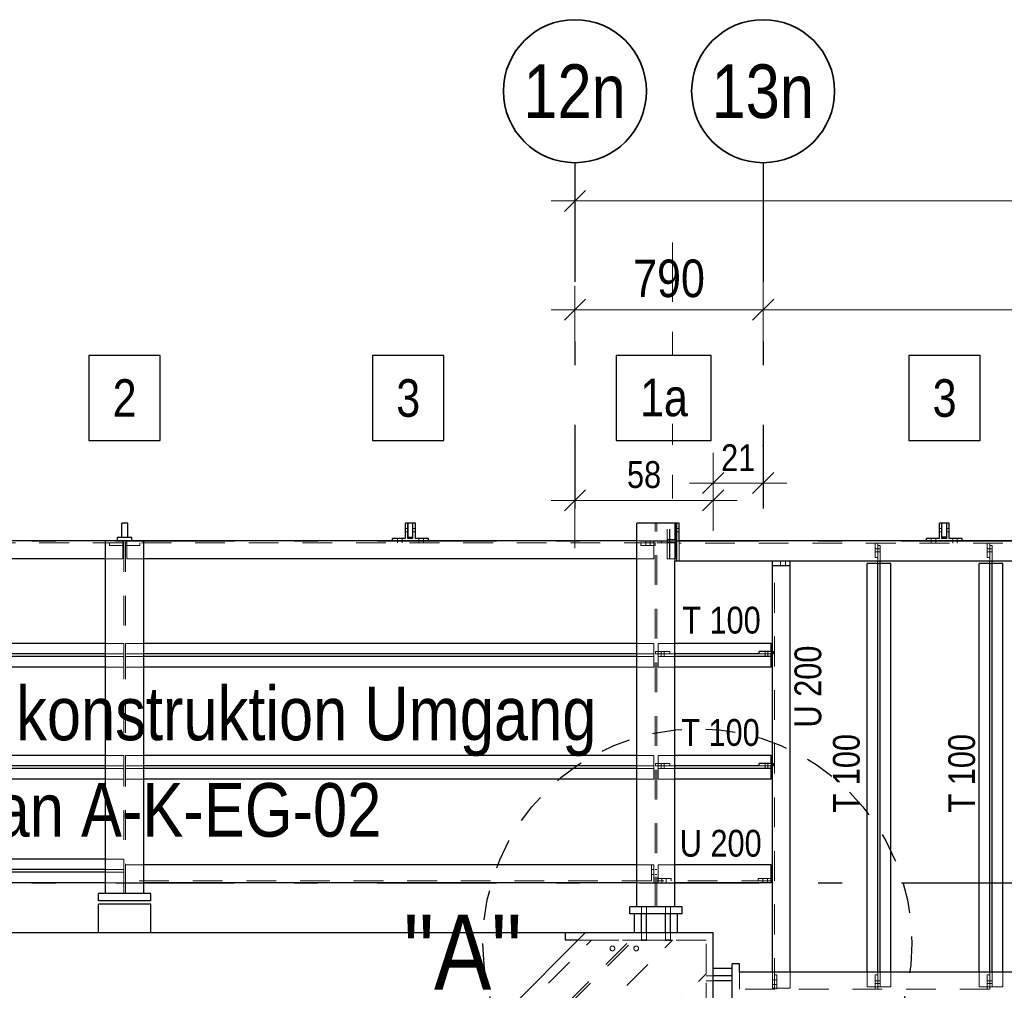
# Model space of a CAD drawing. Header units: millimetres. Extents: x -74 to 79, y 0 to 54.
# Tile 126 of 164: x 5.65 to 9.78, y 35.59 to 39.67. Entities that reach past the tile are written whole.
import ezdxf
from ezdxf.enums import TextEntityAlignment as Align

# ---------------------------------------------------------------- set-up
doc = ezdxf.new("R2010")
doc.units = ezdxf.units.MM
for name, pattern in [('DASHDOT', [1, 0.5, -0.25, 0, -0.25]), ('DASHDOTX2', [2, 1, -0.5, 0, -0.5]), ('HIDDEN', [0.375, 0.25, -0.125])]:
    doc.linetypes.add(name, pattern=pattern)
for name, color, linetype, lineweight in [('01_Neubau Türen-Fassade', 7, 'Continuous', 20), ('01_Neubau_Linen', 7, 'Continuous', 20), ('Achsen', 7, 'Continuous', 20)]:
    doc.layers.add(name, color=color, linetype=linetype, lineweight=lineweight)
doc.styles.add('Arial Narrow', font='ARIALN.TTF')
doc.dimstyles.new('Arch_Strakon_dimstyle', dxfattribs={"dimtxt": 15.75, "dimasz": 1, "dimexe": 1.25, "dimexo": 0.0625, "dimgap": 1, "dimtad": 0, "dimdec": 3, "dimzin": 12, "dimdsep": 46, "dimtxsty": 'Arial Narrow', "dimblk": 'Arrowhead_Tick', "dimsah": 1, "dimcen": 0, "dimse1": 1, "dimse2": 1, "dimclrd": 6, "dimclrt": 2, "dimazin": 0, "dimtfac": 1, "dimtdec": 4, "dimtmove": 0, "dimatfit": 3, "dimldrblk": 'NONE', "dimfxl": 1, "dimtvp": 1, "dimtolj": 1, "dimtzin": 0, "dimlwd": 13, "dimarcsym": 2})

# ---------------------------------------------------------------- blocks, each defined once
blk = doc.blocks.new('Arrowhead_Tick')
at = {"color": 0, "linetype": 'Continuous', "lineweight": -2}
for p, q in [((0, 20), (0, -10)), ((-1, 0), (0, 0)), ((10, 0), (0, 0))]:
    blk.add_line(p, q, dxfattribs=at)
at = {"color": 2, "linetype": 'Continuous', "lineweight": 35}
blk.add_line((4.42, 4.42), (-4.42, -4.42), dxfattribs=at)
blk = doc.blocks.new('*D11')
at = {"layer": '01_Neubau_Linen', "color": 6, "linetype": 'Continuous', "lineweight": 13}
blk.add_line((7.9883, 37.65), (8.5486, 37.65), dxfattribs=at)
at = {"layer": 'Defpoints', "color": 0}
for p in [(7.9783, 37.8798), (8.5586, 37.65), (8.5586, 35.8348)]:
    blk.add_point(p, dxfattribs=at)
at = {"layer": '01_Neubau_Linen', "color": 6, "lineweight": 13, "xscale": 0.01, "yscale": 0.01, "zscale": 0.01}
blk.add_blockref('Arrowhead_Tick', (8.5586, 37.65), dxfattribs=at)
at = {"layer": '01_Neubau_Linen', "color": 6, "lineweight": 13, "xscale": 0.01, "yscale": 0.01, "zscale": 0.01, "rotation": 180}
blk.add_blockref('Arrowhead_Tick', (7.9783, 37.65), dxfattribs=at)
at = {"layer": '01_Neubau_Linen', "color": 3, "lineweight": -2, "insert": (8.2685, 37.7574), "char_height": 0.1125, "attachment_point": 5, "style": 'Arial Narrow'}
blk.add_mtext('\\A1;58', dxfattribs=at)
blk = doc.blocks.new('_None')
blk = doc.blocks.new('*D12')
at = {"layer": '01_Neubau_Linen', "color": 6, "linetype": 'Continuous', "lineweight": 13}
blk.add_line((8.5686, 37.7225), (8.7583, 37.7225), dxfattribs=at)
at = {"layer": 'Defpoints', "color": 0}
for p in [(8.7683, 37.8798), (8.7683, 37.7225), (8.5586, 35.8348)]:
    blk.add_point(p, dxfattribs=at)
at = {"layer": '01_Neubau_Linen', "color": 6, "lineweight": 13, "xscale": 0.01, "yscale": 0.01, "zscale": 0.01}
blk.add_blockref('Arrowhead_Tick', (8.7683, 37.7225), dxfattribs=at)
at = {"layer": '01_Neubau_Linen', "color": 6, "lineweight": 13, "xscale": 0.01, "yscale": 0.01, "zscale": 0.01, "rotation": 180}
blk.add_blockref('Arrowhead_Tick', (8.5586, 37.7225), dxfattribs=at)
at = {"layer": '01_Neubau_Linen', "color": 3, "lineweight": -2, "insert": (8.6635, 37.829), "char_height": 0.1125, "attachment_point": 5, "style": 'Arial Narrow'}
blk.add_mtext('\\A1;21', dxfattribs=at)
blk = doc.blocks.new('*D13')
at = {"layer": '01_Neubau_Linen', "color": 6, "linetype": 'Continuous', "lineweight": 13}
blk.add_line((8.5685, 34.85), (10.6783, 34.85), dxfattribs=at)
at = {"layer": 'Defpoints', "color": 0}
for p in [(8.5585, 35.835), (10.6883, 35.6848), (10.6883, 34.85)]:
    blk.add_point(p, dxfattribs=at)
at = {"layer": '01_Neubau_Linen', "color": 6, "lineweight": 13, "xscale": 0.01, "yscale": 0.01, "zscale": 0.01}
blk.add_blockref('Arrowhead_Tick', (10.6883, 34.85), dxfattribs=at)
at = {"layer": '01_Neubau_Linen', "color": 6, "lineweight": 13, "xscale": 0.01, "yscale": 0.01, "zscale": 0.01, "rotation": 180}
blk.add_blockref('Arrowhead_Tick', (8.5585, 34.85), dxfattribs=at)
at = {"layer": '01_Neubau_Linen', "color": 3, "lineweight": -2, "insert": (9.6234, 34.9574), "char_height": 0.1125, "attachment_point": 5, "style": 'Arial Narrow'}
blk.add_mtext('\\A1;2.13', dxfattribs=at)
blk = doc.blocks.new('*D78')
at = {"layer": '01_Neubau_Linen', "color": 6, "linetype": 'Continuous', "lineweight": 13}
blk.add_line((7.9883, 38.9067), (12.5883, 38.9067), dxfattribs=at)
at = {"layer": 'Defpoints', "color": 0}
for p in [(7.9783, 39.067), (12.5983, 38.9067), (12.5983, 33.3796)]:
    blk.add_point(p, dxfattribs=at)
at = {"layer": '01_Neubau_Linen', "color": 6, "lineweight": 13, "xscale": 0.01, "yscale": 0.01, "zscale": 0.01}
blk.add_blockref('Arrowhead_Tick', (12.5983, 38.9067), dxfattribs=at)
at = {"layer": '01_Neubau_Linen', "color": 6, "lineweight": 13, "xscale": 0.01, "yscale": 0.01, "zscale": 0.01, "rotation": 180}
blk.add_blockref('Arrowhead_Tick', (7.9783, 38.9067), dxfattribs=at)
at = {"layer": '01_Neubau_Linen', "color": 2, "lineweight": -2, "insert": (10.2883, 39.0371), "char_height": 0.1575, "attachment_point": 5, "style": 'Arial Narrow'}
blk.add_mtext('\\A1;4620', dxfattribs=at)
blk = doc.blocks.new('*D147')
at = {"color": 6, "linetype": 'Continuous', "lineweight": 13}
blk.add_line((7.9883, 38.45), (8.7583, 38.45), dxfattribs=at)
at = {"layer": 'Defpoints', "color": 0}
for p in [(7.9783, 39.067), (8.7683, 39.067), (8.7683, 38.45)]:
    blk.add_point(p, dxfattribs=at)
at = {"color": 6, "lineweight": 13, "xscale": 0.01, "yscale": 0.01, "zscale": 0.01}
blk.add_blockref('Arrowhead_Tick', (8.7683, 38.45), dxfattribs=at)
at = {"color": 6, "lineweight": 13, "xscale": 0.01, "yscale": 0.01, "zscale": 0.01, "rotation": 180}
blk.add_blockref('Arrowhead_Tick', (7.9783, 38.45), dxfattribs=at)
at = {"color": 2, "lineweight": 35, "insert": (8.3733, 38.5804), "char_height": 0.1575, "attachment_point": 5, "style": 'Arial Narrow'}
blk.add_mtext('\\A1;790', dxfattribs=at)
blk = doc.blocks.new('*D148')
at = {"color": 6, "linetype": 'Continuous', "lineweight": 13}
blk.add_line((8.7783, 38.45), (12.5883, 38.45), dxfattribs=at)
at = {"layer": 'Defpoints', "color": 0}
for p in [(8.7683, 39.067), (12.5983, 38.45), (12.5983, 33.4296)]:
    blk.add_point(p, dxfattribs=at)
at = {"color": 6, "lineweight": 13, "xscale": 0.01, "yscale": 0.01, "zscale": 0.01}
blk.add_blockref('Arrowhead_Tick', (12.5983, 38.45), dxfattribs=at)
at = {"color": 6, "lineweight": 13, "xscale": 0.01, "yscale": 0.01, "zscale": 0.01, "rotation": 180}
blk.add_blockref('Arrowhead_Tick', (8.7683, 38.45), dxfattribs=at)
at = {"color": 2, "lineweight": 35, "insert": (10.6833, 38.5804), "char_height": 0.1575, "attachment_point": 5, "style": 'Arial Narrow'}
blk.add_mtext('\\A1;3830', dxfattribs=at)

msp = doc.modelspace()

# ---------------------------------------------------------------- linework, layer by layer
at = {"color": 3, "linetype": 'Continuous', "lineweight": 25}
for p, q in [((6.0761896, 37.4946654), (6.0761896, 37.5546654)), ((6.1011896, 37.5546654), (6.0761896, 37.5546654)), ((6.1011896, 37.4946654), (6.1011896, 37.5546654)), ((7.2675896, 37.4896654), (7.2675896, 37.5546654)), ((7.2775896, 37.5546654), (7.2675896, 37.5546654)), ((7.2775896, 37.4896654), (7.2775896, 37.5546654)), ((7.2780896, 37.4946654), (7.2780896, 37.5546654)), ((7.2980896, 37.5546654), (7.2780896, 37.5546654)), ((7.2980896, 37.4946654), (7.2980896, 37.5546654)), ((7.2985896, 37.4896654), (7.2985896, 37.5546654)), ((7.3085896, 37.5546654), (7.2985896, 37.5546654)), ((7.3085896, 37.4896654), (7.3085896, 37.5546654)), ((8.2382898, 35.9448146), (8.2382898, 37.5546654)), ((8.3982898, 37.5546654), (8.2382898, 37.5546654)), ((8.4062898, 37.5546654), (8.3982898, 37.5546654)), ((8.4062898, 37.3948117), (8.4062898, 37.5546654)), ((8.4162898, 37.5546654), (8.4062898, 37.5546654)), ((8.4162898, 37.4798117), (8.4162898, 37.5546654)), ((9.5081819, 37.4898117), (9.5081819, 37.5548117)), ((9.5181819, 37.5548117), (9.5081819, 37.5548117)), ((9.5181819, 37.4898117), (9.5181819, 37.5548117)), ((9.5186819, 37.4948117), (9.5186819, 37.5548117)), ((9.5386819, 37.5548117), (9.5186819, 37.5548117)), ((9.5386819, 37.4948117), (9.5386819, 37.5548117)), ((9.5391819, 37.4898117), (9.5391819, 37.5548117)), ((9.5491819, 37.5548117), (9.5391819, 37.5548117)), ((9.5491819, 37.4898117), (9.5491819, 37.5548117)), ((6.0586896, 37.4796654), (6.0586896, 37.4946654)), ((6.0761896, 37.4946654), (6.0586896, 37.4946654)), ((6.1011896, 37.4946654), (6.0761896, 37.4946654)), ((6.1186896, 37.4946654), (6.1011896, 37.4946654)), ((6.1186896, 37.4796654), (6.1186896, 37.4946654)), ((7.2130896, 37.4796654), (7.2130896, 37.4896654)), ((7.2675896, 37.4896654), (7.2130896, 37.4896654)), ((7.2985896, 37.4896654), (7.2775896, 37.4896654)), ((7.2980896, 37.4946654), (7.2780896, 37.4946654)), ((7.3630896, 37.4896654), (7.3085896, 37.4896654)), ((7.3630896, 37.4796654), (7.3630896, 37.4896654)), ((9.4536819, 37.4798117), (9.4536819, 37.4898117)), ((9.5081819, 37.4898117), (9.4536819, 37.4898117)), ((9.5391819, 37.4898117), (9.5181819, 37.4898117)), ((9.5386819, 37.4948117), (9.5186819, 37.4948117)), ((9.6036819, 37.4898117), (9.5491819, 37.4898117)), ((9.6036819, 37.4798117), (9.6036819, 37.4898117)), ((6.0083377, 37.4796654), (4.8086527, 37.4796654)), ((6.0083377, 35.9998152), (6.0083377, 37.4796654)), ((6.1683377, 37.4796654), (6.0083377, 37.4796654)), ((6.1683377, 35.9998152), (6.1683377, 37.4796654)), ((8.2382898, 37.4796654), (6.1683377, 37.4796654)), ((10.61333, 37.4798117), (8.4162898, 37.4798117)), ((6.0083377, 37.4046654), (4.8086527, 37.4046654)), ((8.2382898, 37.4046654), (6.1683377, 37.4046654)), ((8.3982898, 35.9448146), (8.3982898, 37.3948117)), ((8.4062898, 37.3948117), (8.3982898, 37.3948117)), ((8.4162898, 37.3948117), (8.4062898, 37.3948117)), ((10.61333, 37.3948117), (8.4162898, 37.3948117)), ((8.8071356, 37.3846654), (8.8071356, 37.3946654)), ((8.8821356, 37.3946654), (8.8071356, 37.3946654)), ((8.8071356, 37.3746654), (8.8071356, 37.3846654)), ((8.8071356, 35.6698417), (8.8071356, 37.3746654)), ((8.8821356, 37.3746654), (8.8071356, 37.3746654)), ((8.8821356, 37.3846654), (8.8821356, 37.3946654)), ((8.8821356, 37.3746654), (8.8821356, 37.3846654)), ((8.8821356, 35.6698417), (8.8821356, 37.3746654)), ((9.2046356, 35.6698417), (9.2046356, 37.3846654)), ((9.2491356, 37.3846654), (9.2046356, 37.3846654)), ((9.2491356, 35.6698417), (9.2491356, 37.3948117)), ((9.2601356, 35.6698417), (9.2601356, 37.3948117)), ((9.3046356, 37.3846654), (9.2601356, 37.3846654)), ((9.3046356, 35.6698417), (9.3046356, 37.3846654)), ((9.6746356, 35.6698417), (9.6746356, 37.3846654)), ((9.7191356, 37.3846654), (9.6746356, 37.3846654)), ((9.7191356, 35.6698417), (9.7191356, 37.3948117)), ((9.7301356, 35.6698417), (9.7301356, 37.3948117)), ((9.7746356, 37.3846654), (9.7301356, 37.3846654)), ((9.7746356, 35.6698417), (9.7746356, 37.3846654)), ((6.0083377, 37.0498152), (4.8086527, 37.0498152)), ((8.2382898, 37.0498152), (6.1683377, 37.0498152)), ((8.8021356, 37.0498152), (8.3982898, 37.0498152)), ((8.8021356, 37.0153152), (8.8021356, 37.0498152)), ((6.0083377, 37.0053152), (4.8086527, 37.0053152)), ((6.0083377, 36.9943152), (4.8086527, 36.9943152)), ((8.2382898, 37.0053152), (6.1683377, 37.0053152)), ((8.2382898, 36.9943152), (6.1683377, 36.9943152)), ((8.7521356, 37.0053152), (8.3982898, 37.0053152)), ((8.8021356, 36.9943152), (8.3982898, 36.9943152)), ((8.7521356, 37.0053152), (8.7521356, 37.0153152)), ((8.8071356, 37.0153152), (8.7521356, 37.0153152)), ((8.8021356, 36.9943152), (8.8021356, 37.0053152)), ((8.8071356, 37.0053152), (8.8021356, 37.0053152)), ((8.8021356, 36.9498152), (8.8021356, 36.9943152)), ((6.0083377, 36.9498152), (4.8086527, 36.9498152)), ((8.2382898, 36.9498152), (6.1683377, 36.9498152)), ((8.8021356, 36.9498152), (8.3982898, 36.9498152)), ((6.0083377, 36.5798152), (4.8086527, 36.5798152)), ((8.2382898, 36.5798152), (6.1683377, 36.5798152)), ((8.8021356, 36.5798152), (8.3982898, 36.5798152)), ((8.8021356, 36.5453152), (8.8021356, 36.5798152)), ((6.0083377, 36.5353152), (4.8086527, 36.5353152)), ((8.2382898, 36.5353152), (6.1683377, 36.5353152)), ((8.7521356, 36.5353152), (8.3982898, 36.5353152)), ((8.7521356, 36.5353152), (8.7521356, 36.5453152)), ((8.8071356, 36.5453152), (8.7521356, 36.5453152)), ((8.8021356, 36.5243152), (8.8021356, 36.5353152)), ((8.8071356, 36.5353152), (8.8021356, 36.5353152)), ((6.0083377, 36.5243152), (4.8086527, 36.5243152)), ((8.2382898, 36.5243152), (6.1683377, 36.5243152)), ((8.8021356, 36.5243152), (8.3982898, 36.5243152)), ((8.8021356, 36.4798152), (8.8021356, 36.5243152)), ((6.0083377, 36.4798152), (4.8086527, 36.4798152)), ((8.2382898, 36.4798152), (6.1683377, 36.4798152)), ((8.8021356, 36.4798152), (8.3982898, 36.4798152)), ((6.0083377, 36.1448152), (4.8086527, 36.1448152)), ((8.2382898, 36.1198152), (6.1683377, 36.1198152)), ((8.8021356, 36.1198152), (8.3982898, 36.1198152)), ((8.8021356, 36.0448152), (8.8021356, 36.1198152)), ((6.0083377, 36.1003152), (4.8086527, 36.1003152)), ((6.0083377, 36.0893152), (4.8086527, 36.0893152)), ((6.0083377, 36.0448152), (4.8086527, 36.0448152)), ((8.2382898, 36.0448152), (6.1683377, 36.0448152)), ((8.8021356, 36.0448152), (8.3982898, 36.0448152)), ((8.8071356, 36.0633145), (8.8021356, 36.0633145)), ((8.8071356, 36.0533145), (8.8021356, 36.0533145)), ((5.9783377, 35.9698152), (5.9783377, 35.9998152)), ((6.0083377, 35.9998152), (5.9783377, 35.9998152)), ((6.1683377, 35.9998152), (6.0083377, 35.9998152)), ((6.1983377, 35.9998152), (6.1683377, 35.9998152)), ((6.1983377, 35.9698152), (6.1983377, 35.9998152)), ((6.1983377, 35.9698152), (5.9783377, 35.9698152)), ((5.9783377, 35.8348152), (5.9783377, 35.9548152)), ((6.1983377, 35.9548152), (5.9783377, 35.9548152)), ((6.1983377, 35.8348152), (6.1983377, 35.9548152)), ((8.2082898, 35.9148146), (8.2082898, 35.9448146)), ((8.2382898, 35.9448146), (8.2082898, 35.9448146)), ((8.4282898, 35.9148146), (8.2082898, 35.9148146)), ((8.2286532, 35.8349653), (8.2286532, 35.9148146)), ((8.3982898, 35.9448146), (8.2382898, 35.9448146)), ((8.4282898, 35.9448146), (8.3982898, 35.9448146)), ((8.4086532, 35.8349653), (8.4086532, 35.9148146)), ((8.4282898, 35.9148146), (8.4282898, 35.9448146)), ((7.93863, 35.8348146), (4.8086527, 35.8348146)), ((7.0212275, 34.8348138), (8.0213789, 35.8349653)), ((7.93863, 35.8048152), (7.93863, 35.8348152)), ((8.0212282, 35.8348146), (7.93863, 35.8348146)), ((8.55848, 35.8349653), (8.0213789, 35.8349653)), ((8.55848, 35.2978641), (8.55848, 35.8349653)), ((8.55863, 35.8348152), (8.55848, 35.8349653)), ((8.55863, 35.8048152), (8.55863, 35.8348152)), ((7.9912289, 35.8048152), (7.93863, 35.8048152)), ((8.55863, 35.2148152), (8.55863, 35.8048152)), ((8.63863, 35.6848417), (8.55863, 35.6848417)), ((8.63863, 35.4848417), (8.63863, 35.7048417)), ((8.66863, 35.7048417), (8.63863, 35.7048417)), ((8.66863, 35.6698417), (8.66863, 35.7048417)), ((10.57833, 35.6698417), (8.66863, 35.6698417))]:
    msp.add_line(p, q, dxfattribs=at)
at = {"color": 9, "linetype": 'Continuous', "lineweight": 0}
for centre in [(7.9782829, 37.8798117), (8.7682829, 37.8798117)]:
    msp.add_circle(centre, 0.00111, dxfattribs=at)
at = {"color": 3, "linetype": 'HIDDEN', "lineweight": 25, "ltscale": 0.5}
msp.add_circle((8.4923346, 35.7918213), 0.9, dxfattribs=at)
at = {"layer": '01_Neubau Türen-Fassade', "color": 6, "linetype": 'HIDDEN', "lineweight": 13, "ltscale": 0.5}
for p, q in [((7.2775896, 37.5311654), (7.2675896, 37.5311654)), ((7.3085896, 37.5311654), (7.2985896, 37.5311654)), ((8.3145398, 35.9448146), (8.3145398, 37.5546654)), ((8.3220398, 35.9448146), (8.3220398, 37.5546654)), ((8.3656896, 37.4046654), (8.3656896, 37.5546654)), ((8.3756896, 37.4046654), (8.3756896, 37.5546654)), ((8.3761896, 37.4046654), (8.3761896, 37.5546654)), ((8.3982898, 37.4798117), (8.3982898, 37.5546654)), ((8.4062898, 37.5311654), (8.3982898, 37.5311654)), ((8.4062898, 37.5311654), (8.3982898, 37.5311654)), ((8.4011896, 37.4046654), (8.4011896, 37.5546654)), ((8.4016896, 37.4311654), (8.4016896, 37.5546654)), ((8.4162898, 37.5311653), (8.4062898, 37.5311654)), ((9.5181819, 37.5313317), (9.5081819, 37.5313317)), ((9.5491819, 37.5313317), (9.5391819, 37.5313317)), ((7.2335896, 37.4796654), (7.2335896, 37.4896654)), ((7.2525896, 37.4796654), (7.2525896, 37.4896654)), ((7.2775896, 37.5181454), (7.2675896, 37.5181454)), ((7.3085896, 37.5181454), (7.2985896, 37.5181454)), ((7.3235896, 37.4796654), (7.3235896, 37.4896654)), ((7.3425896, 37.4796654), (7.3425896, 37.4896654)), ((8.3756896, 37.4861654), (8.3656896, 37.4861654)), ((8.4011896, 37.4861654), (8.3761896, 37.4861654)), ((8.4062898, 37.5181653), (8.3982898, 37.5181652)), ((8.4062898, 37.5181454), (8.3982898, 37.5181454)), ((8.4062898, 37.4861654), (8.4016896, 37.4861654)), ((8.4162898, 37.5181653), (8.4062898, 37.5181653)), ((9.4741819, 37.4798117), (9.4741819, 37.4898117)), ((9.4931819, 37.4798117), (9.4931819, 37.4898117)), ((9.5181819, 37.5182917), (9.5081819, 37.5182917)), ((9.5491819, 37.5182917), (9.5391819, 37.5182917)), ((9.5641819, 37.4798117), (9.5641819, 37.4898117)), ((9.5831819, 37.4798117), (9.5831819, 37.4898117)), ((6.0801511, 37.4711654), (4.8086527, 37.4711654)), ((6.0251511, 37.4611654), (6.0251511, 37.4711654)), ((6.0851511, 37.4611654), (6.0251511, 37.4611654)), ((6.0801511, 37.4046654), (6.0801511, 37.4796654)), ((6.0851511, 37.4711654), (6.0801511, 37.4711654)), ((6.0845877, 35.9998152), (6.0845877, 37.4796654)), ((6.0851511, 37.4611654), (6.0851511, 37.4711654)), ((6.0920877, 35.9998152), (6.0920877, 37.4796654)), ((6.0922511, 37.4611654), (6.0922511, 37.4711654)), ((6.0972511, 37.4711654), (6.0922511, 37.4711654)), ((6.1522511, 37.4611654), (6.0922511, 37.4611654)), ((6.0972511, 37.4046654), (6.0972511, 37.4796654)), ((8.3095398, 37.4711654), (6.0972511, 37.4711654)), ((6.1522511, 37.4611654), (6.1522511, 37.4711654)), ((7.2335896, 37.4711654), (7.2335896, 37.4796654)), ((7.2525896, 37.4711654), (7.2525896, 37.4796654)), ((7.3235896, 37.4711654), (7.3235896, 37.4796654)), ((7.3425896, 37.4711654), (7.3425896, 37.4796654)), ((8.3095398, 37.4796654), (8.2382898, 37.4796654)), ((8.2547398, 37.4611654), (8.2547398, 37.4711654)), ((8.3147398, 37.4611654), (8.2547398, 37.4611654)), ((8.2752398, 37.4711654), (8.2752398, 37.4796654)), ((8.2752398, 37.4611654), (8.2752398, 37.4711654)), ((8.2942398, 37.4711654), (8.2942398, 37.4796654)), ((8.2942398, 37.4611654), (8.2942398, 37.4711654)), ((8.3095398, 37.4046654), (8.3095398, 37.4796654)), ((8.3147398, 37.4711654), (8.3095398, 37.4711654)), ((8.3147398, 37.4611654), (8.3147398, 37.4711654)), ((8.3420398, 37.4798117), (8.3220398, 37.4798117)), ((8.3420398, 37.4718117), (8.3220398, 37.4718117)), ((8.3420398, 37.4718117), (8.3420398, 37.4798117)), ((8.3982898, 37.4798117), (8.3420398, 37.4798117)), ((8.3982898, 37.4718117), (8.3420398, 37.4718117)), ((8.3756896, 37.4731654), (8.3656896, 37.4731654)), ((8.4011896, 37.4731654), (8.3761896, 37.4731654)), ((8.3982898, 37.3948117), (8.3982898, 37.4718117)), ((8.4062898, 37.4731654), (8.4016896, 37.4731654)), ((8.4162898, 37.4703117), (8.4162898, 37.4798117)), ((8.4162898, 37.3948117), (8.4162898, 37.4703117)), ((10.67478, 37.4703117), (8.4162898, 37.4703117)), ((9.2391356, 37.4103117), (9.2391356, 37.4703117)), ((9.2491356, 37.4462985), (9.2391356, 37.4462985)), ((9.2491356, 37.4601654), (9.2491356, 37.4703117)), ((9.2491356, 37.4103117), (9.2491356, 37.4601654)), ((9.2601356, 37.4601654), (9.2491356, 37.4601654)), ((9.2601356, 37.4462986), (9.2491356, 37.4462985)), ((9.2601356, 37.3948117), (9.2601356, 37.4601654)), ((9.4741819, 37.4703117), (9.4741819, 37.4798117)), ((9.4931819, 37.4703117), (9.4931819, 37.4798117)), ((9.5641819, 37.4703117), (9.5641819, 37.4798117)), ((9.5831819, 37.4703117), (9.5831819, 37.4798117)), ((9.7091356, 37.4103117), (9.7091356, 37.4703117)), ((9.7191356, 37.4463007), (9.7091356, 37.4463007)), ((9.7191356, 37.4601654), (9.7191356, 37.4703117)), ((9.7191356, 37.4103117), (9.7191356, 37.4601654)), ((9.7301356, 37.4601654), (9.7191356, 37.4601654)), ((9.7301356, 37.4463008), (9.7191356, 37.4463007)), ((9.7301356, 37.3948117), (9.7301356, 37.4601654)), ((6.0801511, 37.4046654), (6.0083377, 37.4046654)), ((6.1683377, 37.4046654), (6.0972511, 37.4046654)), ((8.3095398, 37.4046654), (8.2382898, 37.4046654)), ((8.3756896, 37.4046654), (8.3656896, 37.4046654)), ((8.4011896, 37.4046654), (8.3761896, 37.4046654)), ((8.4016896, 37.4311654), (8.3982898, 37.4311654)), ((8.4016896, 37.4181654), (8.3982898, 37.4181654)), ((8.4016896, 37.4306681), (8.4016896, 37.4311654)), ((8.4016896, 37.429257), (8.4016896, 37.4306681)), ((8.4016896, 37.4271469), (8.4016896, 37.429257)), ((8.4016896, 37.4246589), (8.4016896, 37.4271469)), ((8.4016896, 37.422172), (8.4016896, 37.4246589)), ((8.4016896, 37.4200646), (8.4016896, 37.422172)), ((8.4016896, 37.4186577), (8.4016896, 37.4200646)), ((8.4016896, 37.4181654), (8.4016896, 37.4186577)), ((8.4016896, 37.4046654), (8.4016896, 37.4181654)), ((8.4062898, 37.4046654), (8.4016896, 37.4046654)), ((9.2491356, 37.4343073), (9.2391356, 37.4343073)), ((9.2491356, 37.4103117), (9.2391356, 37.4103117)), ((9.2601356, 37.4343074), (9.2491356, 37.4343073)), ((9.2491356, 37.3948117), (9.2491356, 37.4103117)), ((9.7191356, 37.4343095), (9.7091356, 37.4343095)), ((9.7191356, 37.4103117), (9.7091356, 37.4103117)), ((9.7301356, 37.4343096), (9.7191356, 37.4343095)), ((9.7191356, 37.3948117), (9.7191356, 37.4103117)), ((8.8156356, 35.6033917), (8.8156356, 37.3746654)), ((8.8416349, 37.3846654), (8.841635, 37.3946654)), ((8.8416349, 37.3746654), (8.8416349, 37.3846654)), ((8.8626349, 37.3846654), (8.862635, 37.3946654)), ((8.8626349, 37.3746654), (8.8626349, 37.3846654)), ((9.2601356, 37.3846654), (9.2491356, 37.3846654)), ((9.7301356, 37.3846654), (9.7191356, 37.3846654)), ((6.0851511, 37.0498152), (6.0083377, 37.0498152)), ((6.0851511, 37.0053152), (6.0851511, 37.0498152)), ((6.0922511, 37.0053152), (6.0922511, 37.0498152)), ((6.1683377, 37.0498152), (6.0922511, 37.0498152)), ((8.3095398, 37.0498152), (8.2382898, 37.0498152)), ((8.3095398, 37.0053152), (8.3095398, 37.0498152)), ((8.3270398, 37.0053152), (8.3270398, 37.0498152)), ((8.3982898, 37.0498152), (8.3270398, 37.0498152)), ((6.0851511, 37.0053152), (6.0083377, 37.0053152)), ((6.0851511, 36.9943152), (6.0083377, 36.9943152)), ((6.0851511, 36.9943152), (6.0851511, 37.0053152)), ((6.0851511, 36.9498152), (6.0851511, 36.9943152)), ((6.0922511, 36.9943152), (6.0922511, 37.0053152)), ((6.1683377, 37.0053152), (6.0922511, 37.0053152)), ((6.0922511, 36.9498152), (6.0922511, 36.9943152)), ((6.1683377, 36.9943152), (6.0922511, 36.9943152)), ((8.3095398, 37.0053152), (8.2382898, 37.0053152)), ((8.3095398, 36.9943152), (8.2382898, 36.9943152)), ((8.3095398, 36.9943152), (8.3095398, 37.0053152)), ((8.3095398, 36.9498152), (8.3095398, 36.9943152)), ((8.3164764, 37.0053152), (8.3164764, 37.0153152)), ((8.3764764, 37.0153152), (8.3164764, 37.0153152)), ((8.3270398, 37.0053152), (8.3164764, 37.0053152)), ((8.3764764, 37.0053152), (8.3270398, 37.0053152)), ((8.3270398, 36.9943152), (8.3270398, 37.0053152)), ((8.3270398, 36.9498152), (8.3270398, 36.9943152)), ((8.3982898, 36.9943152), (8.3270398, 36.9943152)), ((8.3404763, 36.9943152), (8.3404764, 37.0053152)), ((8.3404764, 37.0053152), (8.3404764, 37.0153152)), ((8.3524763, 36.9943152), (8.3524764, 37.0053152)), ((8.3524764, 37.0053152), (8.3524764, 37.0153152)), ((8.3764764, 37.0053152), (8.3764764, 37.0153152)), ((8.3982898, 37.0053152), (8.3764764, 37.0053152)), ((8.8021356, 37.0053152), (8.7521356, 37.0053152)), ((8.7761334, 37.0053152), (8.7761334, 37.0153152)), ((8.7761335, 36.9943152), (8.7761334, 37.0053152)), ((8.7881334, 37.0053152), (8.7881334, 37.0153152)), ((8.7881335, 36.9943152), (8.7881334, 37.0053152)), ((8.8021356, 37.0053152), (8.8021356, 37.0153152)), ((8.8121356, 37.0153152), (8.8071356, 37.0153152)), ((8.8121356, 37.0053152), (8.8071356, 37.0053152)), ((8.8121356, 37.0053152), (8.8121356, 37.0153152)), ((6.0851511, 36.9498152), (6.0083377, 36.9498152)), ((6.1683377, 36.9498152), (6.0922511, 36.9498152)), ((8.3095398, 36.9498152), (8.2382898, 36.9498152)), ((8.3982898, 36.9498152), (8.3270398, 36.9498152)), ((6.0851511, 36.5798152), (6.0083377, 36.5798152)), ((6.0851511, 36.5353152), (6.0851511, 36.5798152)), ((6.0922511, 36.5353152), (6.0922511, 36.5798152)), ((6.1683377, 36.5798152), (6.0922511, 36.5798152)), ((8.3095398, 36.5798152), (8.2382898, 36.5798152)), ((8.3095398, 36.5353152), (8.3095398, 36.5798152)), ((8.3270398, 36.5353152), (8.3270398, 36.5798152)), ((8.3982898, 36.5798152), (8.3270398, 36.5798152)), ((6.0851511, 36.5353152), (6.0083377, 36.5353152)), ((6.0851511, 36.5243152), (6.0851511, 36.5353152)), ((6.0922511, 36.5243152), (6.0922511, 36.5353152)), ((6.1683377, 36.5353152), (6.0922511, 36.5353152)), ((8.3095398, 36.5353152), (8.2382898, 36.5353152)), ((8.3095398, 36.5243152), (8.3095398, 36.5353152)), ((8.3164764, 36.5353152), (8.3164764, 36.5453152)), ((8.3764764, 36.5453152), (8.3164764, 36.5453152)), ((8.3270398, 36.5353152), (8.3164764, 36.5353152)), ((8.3764764, 36.5353152), (8.3270398, 36.5353152)), ((8.3270398, 36.5243152), (8.3270398, 36.5353152)), ((8.3404741, 36.5243152), (8.3404742, 36.5353152)), ((8.3404742, 36.5353152), (8.3404742, 36.5453152)), ((8.3524741, 36.5243152), (8.3524742, 36.5353152)), ((8.3524742, 36.5353152), (8.3524742, 36.5453152)), ((8.3764764, 36.5353152), (8.3764764, 36.5453152)), ((8.3982898, 36.5353152), (8.3764764, 36.5353152)), ((8.8021356, 36.5353152), (8.7521356, 36.5353152)), ((8.7761357, 36.5353152), (8.7761356, 36.5453152)), ((8.7761357, 36.5243152), (8.7761357, 36.5353152)), ((8.7881356, 36.5353152), (8.7881356, 36.5453152)), ((8.7881357, 36.5243152), (8.7881356, 36.5353152)), ((8.8021356, 36.5353152), (8.8021356, 36.5453152)), ((8.8121356, 36.5453152), (8.8071356, 36.5453152)), ((8.8121356, 36.5353152), (8.8071356, 36.5353152)), ((8.8121356, 36.5353152), (8.8121356, 36.5453152)), ((6.0851511, 36.5243152), (6.0083377, 36.5243152)), ((6.0851511, 36.4798152), (6.0851511, 36.5243152)), ((6.0922511, 36.4798152), (6.0922511, 36.5243152)), ((6.1683377, 36.5243152), (6.0922511, 36.5243152)), ((8.3095398, 36.5243152), (8.2382898, 36.5243152)), ((8.3095398, 36.4798152), (8.3095398, 36.5243152)), ((8.3270398, 36.4798152), (8.3270398, 36.5243152)), ((8.3982898, 36.5243152), (8.3270398, 36.5243152)), ((6.0851511, 36.4798152), (6.0083377, 36.4798152)), ((6.1683377, 36.4798152), (6.0922511, 36.4798152)), ((8.3095398, 36.4798152), (8.2382898, 36.4798152)), ((8.3982898, 36.4798152), (8.3270398, 36.4798152)), ((6.0851511, 36.1448152), (6.0083377, 36.1448152)), ((6.0851511, 36.1003152), (6.0851511, 36.1448152)), ((6.0922511, 36.0448152), (6.0922511, 36.1198152)), ((6.1683377, 36.1198152), (6.0922511, 36.1198152)), ((8.2995398, 36.1198152), (8.2382898, 36.1198152)), ((8.2995398, 36.0533152), (8.2995398, 36.1198152)), ((8.3095398, 36.1198152), (8.2995398, 36.1198152)), ((8.3095398, 36.0448152), (8.3095398, 36.1198152)), ((8.3270398, 36.0448152), (8.3270398, 36.1198152)), ((8.3982898, 36.1198152), (8.3270398, 36.1198152)), ((6.0851511, 36.1003152), (6.0083377, 36.1003152)), ((6.0851511, 36.0893152), (6.0083377, 36.0893152)), ((6.0851511, 36.0893152), (6.0851511, 36.1003152)), ((6.0851511, 36.0448152), (6.0851511, 36.0893152)), ((8.3095398, 36.1003145), (8.2995398, 36.1003145)), ((8.3095398, 36.0793146), (8.2995398, 36.0793145)), ((8.3220398, 36.1003146), (8.3145398, 36.1003146)), ((8.3220398, 36.0793146), (8.3145398, 36.0793146)), ((6.0851511, 36.0448152), (6.0083377, 36.0448152)), ((8.2995398, 36.0533145), (6.0922511, 36.0533145)), ((6.1683377, 36.0448152), (6.0922511, 36.0448152)), ((8.2995398, 36.0448152), (8.2382898, 36.0448152)), ((8.3095398, 36.0448152), (8.2995398, 36.0448152)), ((8.3820398, 36.0633145), (8.3220398, 36.0633145)), ((8.3270398, 36.0533145), (8.3220398, 36.0533145)), ((8.8021356, 36.0533145), (8.3270398, 36.0533145)), ((8.3982898, 36.0448152), (8.3270398, 36.0448152)), ((8.3425398, 36.0533145), (8.3425398, 36.0633145)), ((8.3425398, 36.0448152), (8.3425398, 36.0533145)), ((8.3615398, 36.0533145), (8.3615398, 36.0633145)), ((8.3615398, 36.0448152), (8.3615398, 36.0533145)), ((8.3820398, 36.0533145), (8.3820398, 36.0633145)), ((8.7471356, 36.0533152), (8.7471356, 36.0633152)), ((8.8021356, 36.0633145), (8.7471356, 36.0633145)), ((8.7676356, 36.0533152), (8.7676356, 36.0633152)), ((8.7676356, 36.0448152), (8.7676356, 36.0533152)), ((8.7866356, 36.0533152), (8.7866356, 36.0633152)), ((8.7866356, 36.0448152), (8.7866356, 36.0533152)), ((8.258326, 35.9148146), (8.2583261, 35.9448146)), ((8.279326, 35.9148146), (8.2793261, 35.9448146)), ((8.3583259, 35.9148146), (8.3583261, 35.9448146)), ((8.3793259, 35.9148146), (8.3793261, 35.9448146)), ((8.55863, 35.8348146), (8.0212282, 35.8348146)), ((8.2583255, 35.8047955), (8.2583256, 35.8348146)), ((8.2793255, 35.8047954), (8.2793256, 35.8348146)), ((8.3583254, 35.8047951), (8.3583256, 35.8348146)), ((8.3793254, 35.804795), (8.3793256, 35.8348146)), ((5.7992625, 33.5556999), (8.0478009, 35.8047564)), ((5.8805615, 33.4743643), (8.2104355, 35.8047751)), ((5.8876334, 33.467294), (8.2245776, 35.8047768)), ((5.9689681, 33.3859942), (8.3872121, 35.8047955)), ((8.52863, 35.8048152), (7.9912289, 35.8048152)), ((8.3872121, 35.8047955), (8.0478009, 35.8047564)), ((8.5285997, 35.6633939), (8.5285991, 35.8048152)), ((8.66863, 35.5983917), (8.66863, 35.6698417)), ((8.8071356, 35.6033917), (8.8071356, 35.6698417)), ((8.8821356, 35.6033917), (8.8821356, 35.6698417)), ((9.2046356, 35.6089551), (9.2046356, 35.6698417)), ((9.2491356, 35.6583917), (9.2491356, 35.6698417)), ((9.2601356, 35.6089551), (9.2601356, 35.6698417)), ((9.3046356, 35.6089551), (9.3046356, 35.6698417)), ((9.6746356, 35.6089551), (9.6746356, 35.6698417)), ((9.7191356, 35.6583917), (9.7191356, 35.6698417)), ((9.7301356, 35.6089551), (9.7301356, 35.6698417)), ((9.7746356, 35.6089551), (9.7746356, 35.6698417)), ((6.1100993, 33.2448631), (8.52863, 35.6633939)), ((8.5286004, 35.5007593), (8.5285997, 35.6633939)), ((8.55863, 35.6553152), (8.52863, 35.6553152)), ((8.55863, 35.6343152), (8.52863, 35.6343152)), ((8.8156356, 35.6378917), (8.8071356, 35.6378917)), ((8.8256356, 35.6583917), (8.8156356, 35.6583917)), ((8.8256356, 35.6378917), (8.8156356, 35.6378917)), ((8.8256356, 35.5983917), (8.8256356, 35.6583917)), ((9.2391356, 35.5983917), (9.2391356, 35.6583917)), ((9.2491356, 35.6583917), (9.2391356, 35.6583917)), ((9.2491356, 35.6343917), (9.2391356, 35.6343917)), ((9.2491356, 35.6089551), (9.2491356, 35.6583917)), ((9.2601356, 35.6343916), (9.2491356, 35.6343917)), ((9.7091356, 35.5983917), (9.7091356, 35.6583917)), ((9.7191356, 35.6583917), (9.7091356, 35.6583917)), ((9.7191356, 35.6343895), (9.7091356, 35.6343895)), ((9.7191356, 35.6089551), (9.7191356, 35.6583917)), ((9.7301356, 35.6343894), (9.7191356, 35.6343895)), ((12.41833, 35.5983917), (8.66863, 35.5983917)), ((8.8156356, 35.6188917), (8.8071356, 35.6188917)), ((8.8821356, 35.6033917), (8.8071356, 35.6033917)), ((8.8256356, 35.6188917), (8.8156356, 35.6188917)), ((8.8156356, 35.5983917), (8.8156356, 35.6033917)), ((9.2491356, 35.6089551), (9.2046356, 35.6089551)), ((9.2491356, 35.6223917), (9.2391356, 35.6223917)), ((9.2601356, 35.6223916), (9.2491356, 35.6223917)), ((9.2491356, 35.5983917), (9.2491356, 35.6089551)), ((9.2601356, 35.6089551), (9.2491356, 35.6089551)), ((9.3046356, 35.6089551), (9.2601356, 35.6089551)), ((9.7191356, 35.6089551), (9.6746356, 35.6089551)), ((9.7191356, 35.6223895), (9.7091356, 35.6223895)), ((9.7301356, 35.6223894), (9.7191356, 35.6223895)), ((9.7191356, 35.5983917), (9.7191356, 35.6089551)), ((9.7301356, 35.6089551), (9.7191356, 35.6089551)), ((9.7746356, 35.6089551), (9.7301356, 35.6089551))]:
    msp.add_line(p, q, dxfattribs=at)
at = {"layer": '01_Neubau Türen-Fassade', "color": 3, "linetype": 'HIDDEN', "lineweight": 25, "ltscale": 0.5}
for p, q in [((8.2583256, 35.8348146), (8.258326, 35.9148146)), ((8.2793256, 35.8348146), (8.279326, 35.9148146)), ((8.3583256, 35.8348146), (8.3583259, 35.9148146)), ((8.3793256, 35.8348146), (8.3793259, 35.9148146)), ((8.2286532, 35.8348146), (8.2286532, 35.8349653)), ((8.4086532, 35.8348146), (8.4086532, 35.8349653)), ((8.2583255, 35.8048037), (8.2591208, 35.8048037)), ((8.2591287, 35.8047875), (8.2583255, 35.8047874)), ((8.2613935, 35.8047954), (8.2591208, 35.8047955)), ((8.2591287, 35.8047956), (8.2614082, 35.8047956)), ((8.2613935, 35.8047967), (8.2647977, 35.8047966)), ((8.2648169, 35.8047944), (8.2614082, 35.8047944)), ((8.2688359, 35.8047954), (8.2647977, 35.8047954)), ((8.2728533, 35.8047953), (8.2688359, 35.8047954)), ((8.2762427, 35.8047945), (8.272834, 35.8047945)), ((8.2728533, 35.8047965), (8.2762574, 35.8047965)), ((8.2762427, 35.8047957), (8.2785222, 35.8047959)), ((8.2785302, 35.804795), (8.2762574, 35.8047951)), ((8.2793255, 35.8047887), (8.2785222, 35.8047887)), ((8.2785302, 35.8048023), (8.2793255, 35.8048022)), ((8.3583254, 35.8047965), (8.3591207, 35.8047964)), ((8.3591287, 35.8047937), (8.3583254, 35.8047937)), ((8.3613934, 35.804793), (8.3591207, 35.804793)), ((8.3591287, 35.8047971), (8.3614082, 35.8047972)), ((8.3613934, 35.8047953), (8.3647976, 35.8047952)), ((8.3648169, 35.8047948), (8.3614082, 35.8047948)), ((8.3688358, 35.8047946), (8.3647976, 35.8047946)), ((8.3728532, 35.8047946), (8.3688358, 35.8047946)), ((8.3762427, 35.8047949), (8.372834, 35.8047949)), ((8.3728532, 35.8047951), (8.3762574, 35.8047951)), ((8.3762427, 35.8047974), (8.3785222, 35.8047974)), ((8.3785301, 35.8047925), (8.3762574, 35.8047926)), ((8.3793254, 35.804795), (8.3785222, 35.8047949)), ((8.3785301, 35.804795), (8.3793254, 35.804795)), ((8.63863, 35.6553152), (8.55863, 35.6553152)), ((8.63863, 35.6343152), (8.55863, 35.6343152))]:
    msp.add_line(p, q, dxfattribs=at)
at = {"layer": '01_Neubau Türen-Fassade', "color": 6, "linetype": 'HIDDEN', "lineweight": 13, "ltscale": 0.5}
for centre in [(8.1354961, 35.7698152), (8.2354961, 35.7698152)]:
    msp.add_circle(centre, 0.01, dxfattribs=at)
at = {"layer": 'Achsen', "color": 3, "linetype": 'DASHDOTX2', "lineweight": 25, "ltscale": 0.5}
for p, q in [((7.9782795, 39.066951), (7.9782795, 37.6163012)), ((8.7682795, 39.066951), (8.7682795, 37.6163012)), ((3.849518, 37.4798035), (15.2823728, 37.4798035)), ((3.849518, 36.0448035), (15.2823728, 36.0448035))]:
    msp.add_line(p, q, dxfattribs=at)
at = {"layer": 'Achsen', "color": 5, "linetype": 'DASHDOT', "lineweight": 18, "ltscale": 0.5}
msp.add_line((8.3882795, 38.7324467), (8.3882795, 37.6163012), dxfattribs=at)
at = {"layer": 'Achsen', "color": 3, "linetype": 'Continuous', "lineweight": 25}
for p, q in [((6.2374028, 38.258183), (5.9381778, 38.258183)), ((5.9381778, 38.258183), (5.9381778, 37.900683)), ((6.2374028, 37.900683), (6.2374028, 38.258183)), ((7.4277843, 38.258183), (7.1285593, 38.258183)), ((7.1285593, 38.258183), (7.1285593, 37.900683)), ((7.4277843, 37.900683), (7.4277843, 38.258183)), ((8.5501237, 38.258183), (8.1516737, 38.258183)), ((8.1516737, 38.258183), (8.1516737, 37.900683)), ((8.5501237, 37.900683), (8.5501237, 38.258183)), ((9.6790237, 38.258183), (9.3797987, 38.258183)), ((9.3797987, 38.258183), (9.3797987, 37.900683)), ((9.6790237, 37.900683), (9.6790237, 38.258183)), ((5.9381778, 37.900683), (6.2374028, 37.900683)), ((7.1285593, 37.900683), (7.4277843, 37.900683)), ((8.1516737, 37.900683), (8.5501237, 37.900683)), ((9.3797987, 37.900683), (9.6790237, 37.900683))]:
    msp.add_line(p, q, dxfattribs=at)
at = {"layer": 'Achsen', "color": 2, "linetype": 'Continuous', "lineweight": 35}
for centre in [(7.9782795, 39.366951), (8.7682795, 39.366951)]:
    msp.add_circle(centre, 0.3, dxfattribs=at)

# ---------------------------------------------------------------- texts
at = {"color": 3, "lineweight": 25, "style": 'Arial Narrow'}
for s, p in [('T 100', (8.4286271, 37.0909901)), ('T 100', (8.4243812, 36.6196946)), ('U 200', (8.418307, 36.1548003))]:
    msp.add_text(s, height=0.1125, dxfattribs=at).set_placement(p)
for s, p in [('U 200', (9.0123004, 36.6966251)), ('T 100', (9.1736448, 36.3399691)), ('T 100', (9.6576779, 36.3399691))]:
    msp.add_text(s, height=0.1125, rotation=90, dxfattribs=at).set_placement(p)
at = {"color": 1, "lineweight": 70, "style": 'Arial Narrow'}
msp.add_text('"A"', height=0.315, dxfattribs=at).set_placement((7.2588496, 35.5966937))
at = {"layer": 'Achsen', "color": 4, "lineweight": 50, "style": 'Arial Narrow'}
for s, p in [('12n', (7.9766795, 39.366951)), ('13n', (8.7666795, 39.366951))]:
    msp.add_text(s, height=0.225, dxfattribs=at).set_placement(p, align=Align.MIDDLE_CENTER)
at = {"layer": 'Achsen', "color": 2, "lineweight": 35, "style": 'Arial Narrow'}
for s, p in [('2', (6.0381778, 38.000683)), ('3', (7.2285593, 38.000683)), ('3', (9.4797987, 38.000683))]:
    msp.add_text(s, height=0.1575, dxfattribs=at).set_placement(p)
at = {"layer": 'Achsen', "color": 4, "lineweight": 50, "style": 'Arial Narrow'}
for s, p in [('Stahlkonstruktion Umgang', (5.0456793, 36.6433737)), ('s. Plan A-K-EG-02', (5.0456793, 36.2383737))]:
    msp.add_text(s, height=0.225, dxfattribs=at).set_placement(p)

# ---------------------------------------------------------------- dimensions: what is measured, and where the dimension line sits
at = {"lineweight": 35}
for base, p1, p2, text, picture, middle in [((8.7682795, 38.45), (7.9782795, 39.066951), (8.7682795, 39.066951), '790', '*D147', (8.3732795, 38.45)), ((12.5982829, 38.45), (8.7682795, 39.066951), (12.5982829, 33.4296275), '3830', '*D148', (10.6832812, 38.45))]:
    dim = msp.add_linear_dim(base=base, p1=p1, p2=p2, text=text, dimstyle='Arch_Strakon_dimstyle', override={"dimscale": 0.01, "dimtxt": 15.75, "dimasz": 1, "dimgap": 5, "dimtad": 1, "dimjust": 0, "dimtih": 0, "dimtoh": 0, "dimdec": 3, "dimdsep": 46, "dimtxsty": 'Arial Narrow', "dimclrd": 6, "dimclrt": 2, "dimtix": 1, "dimtofl": 255, "dimtmove": 0, "dimatfit": 2, "dimfxl": 0, "dimfxlon": 0, "dimtvp": 31.746032, "dimlwd": 13}, dxfattribs=at)
    dim.commit()
    dim.dimension.update_dxf_attribs({"geometry": picture, "text_midpoint": middle, "dimtype": 160})
at = {"layer": '01_Neubau_Linen', "lineweight": -2}
for base, p1, p2, text, override, picture, middle in [((12.5982829, 38.9067293), (7.9782795, 39.066951), (12.5982829, 33.3796275), '4620', {"dimscale": 0.01, "dimtxt": 15.75, "dimasz": 1, "dimgap": 5, "dimtad": 1, "dimjust": 0, "dimtih": 0, "dimtoh": 0, "dimdec": 6, "dimdsep": 46, "dimtxsty": 'Arial Narrow', "dimclrd": 6, "dimclrt": 2, "dimtix": 1, "dimtofl": 255, "dimtmove": 0, "dimatfit": 2, "dimfxl": 0, "dimfxlon": 0, "dimtvp": 31.746032, "dimlwd": 13}, '*D78', (10.2882812, 38.9067293)), ((8.7682829, 37.7225), (8.55863, 35.8348152), (8.7682829, 37.8798117), '21', {"dimscale": 0.01, "dimtxt": 11.25, "dimasz": 1, "dimgap": 5, "dimtad": 1, "dimjust": 0, "dimtih": 0, "dimtoh": 0, "dimdec": 6, "dimdsep": 46, "dimtxsty": 'Arial Narrow', "dimclrd": 6, "dimclrt": 3, "dimtix": 1, "dimtofl": 255, "dimtmove": 0, "dimatfit": 2, "dimfxl": 0, "dimfxlon": 0, "dimtvp": 44.444444, "dimlwd": 13}, '*D12', (8.6634565, 37.7225)), ((8.55863, 37.65), (7.9782829, 37.8798117), (8.55863, 35.8348152), '58', {"dimscale": 0.01, "dimtxt": 11.25, "dimasz": 1, "dimgap": 5, "dimtad": 1, "dimjust": 0, "dimtih": 0, "dimtoh": 0, "dimdec": 6, "dimdsep": 46, "dimtxsty": 'Arial Narrow', "dimclrd": 6, "dimclrt": 3, "dimtix": 1, "dimtofl": 255, "dimtmove": 0, "dimatfit": 2, "dimfxl": 0, "dimfxlon": 0, "dimtvp": 44.444444, "dimlwd": 13}, '*D11', (8.2684565, 37.65)), ((10.68833, 34.85), (8.55848, 35.8349653), (10.68833, 35.6848417), '2.13', {"dimscale": 0.01, "dimtxt": 11.25, "dimasz": 1, "dimgap": 5, "dimtad": 1, "dimjust": 0, "dimtih": 0, "dimtoh": 0, "dimdec": 6, "dimdsep": 46, "dimtxsty": 'Arial Narrow', "dimclrd": 6, "dimclrt": 3, "dimtix": 1, "dimtofl": 255, "dimtmove": 0, "dimatfit": 2, "dimfxl": 0, "dimfxlon": 0, "dimtvp": 44.444444, "dimlwd": 13}, '*D13', (9.623405, 34.85))]:
    dim = msp.add_linear_dim(base=base, p1=p1, p2=p2, text=text, dimstyle='Arch_Strakon_dimstyle', override=override, dxfattribs=at)
    dim.commit()
    dim.dimension.update_dxf_attribs({"geometry": picture, "text_midpoint": middle, "dimtype": 160})

# ---------------------------------------------------------------- next in the draw order: texts
at = {"layer": 'Achsen', "color": 2, "lineweight": 35, "insert": (8.2516737, 38.000683), "char_height": 0.1575, "attachment_point": 7, "line_spacing_factor": 0.9, "style": 'Arial Narrow', "bg_fill": 3, "box_fill_scale": 1.2, "bg_fill_color": 256, "bg_fill_true_color": 13158600, "bg_fill_transparency": 0}
msp.add_mtext('1a', dxfattribs=at)

doc.saveas('drawing.dxf')
